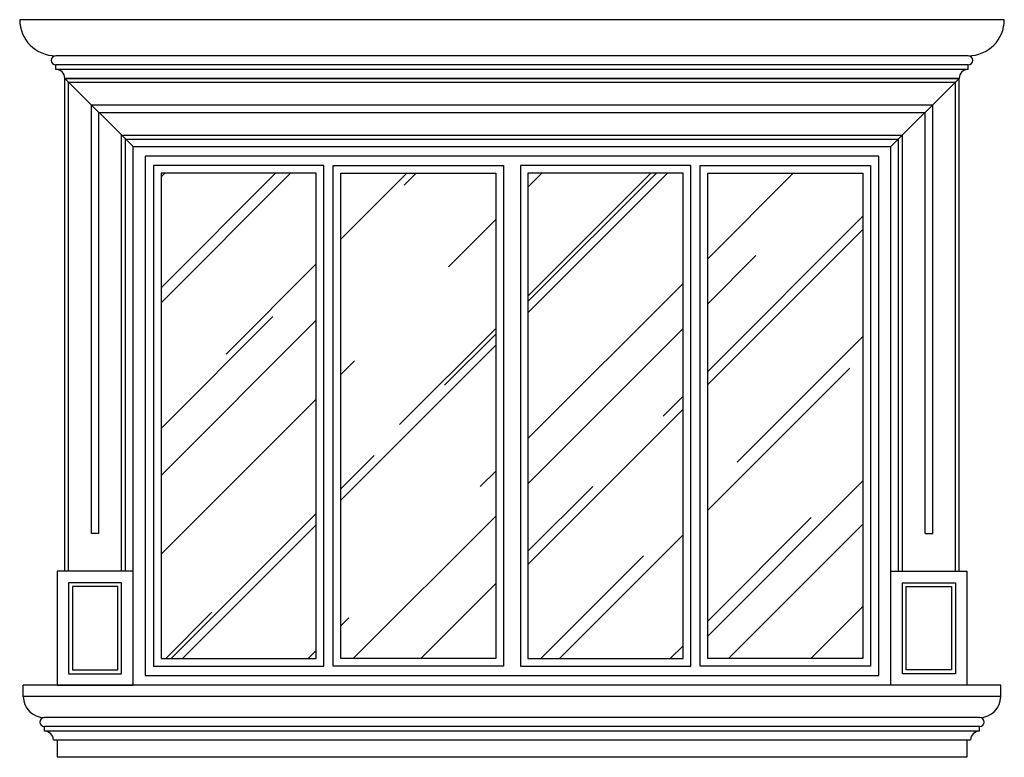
# Model space of a CAD drawing. Header units: millimetres. Extents: x 217.04 to 219.64, y 241.01 to 242.95.
import ezdxf

# ---------------------------------------------------------------- set-up
doc = ezdxf.new("R2010")
doc.units = ezdxf.units.MM
for name, color, linetype in [('ARQ', 7, 'Continuous'), ('CAN', 4, 'Continuous'), ('CANTERA', 9, 'Continuous')]:
    doc.layers.add(name, color=color, linetype=linetype)

# ---------------------------------------------------------------- blocks, each defined once
blk = doc.blocks.new('*X3')
at = {"color": 0}
for p, q in [((33.0787, 7.3401), (33.3807, 7.642)), ((33.0787, 7.3005), (33.4203, 7.642)), ((33.0787, 7.6321), (33.0887, 7.642)), ((33.553, 7.4678), (33.7272, 7.642)), ((33.7202, 7.6102), (33.7519, 7.642)), ((34.0467, 7.3181), (34.3707, 7.642)), ((34.0467, 7.3033), (34.3855, 7.642)), ((34.0467, 7.2736), (34.4152, 7.642)), ((34.0467, 7.6052), (34.0836, 7.642)), ((34.521, 7.4162), (34.7468, 7.642)), ((33.8365, 7.3949), (33.9623, 7.5207)), ((34.521, 7.1192), (34.9303, 7.5285)), ((34.521, 7.0846), (34.9303, 7.4938)), ((34.521, 7.2974), (34.6482, 7.4246)), ((33.2499, 7.1648), (33.488, 7.4028)), ((34.0467, 6.9419), (34.456, 7.3512)), ((33.0787, 6.9688), (33.3737, 7.2638)), ((33.0787, 6.8451), (33.488, 7.2543)), ((33.7078, 6.9791), (33.9623, 7.2336)), ((34.0467, 6.8231), (34.456, 7.2324)), ((33.8266, 7.0831), (33.9623, 7.2188)), ((34.5987, 6.8801), (34.9303, 7.2117)), ((33.553, 6.7798), (33.9623, 7.1891)), ((33.553, 7.1114), (33.589, 7.1474)), ((34.521, 6.7529), (34.8957, 7.1276)), ((33.0787, 6.6372), (33.488, 7.0464)), ((34.4032, 7.0014), (34.456, 7.0542)), ((34.0467, 6.6103), (34.456, 7.0196)), ((33.553, 6.8095), (33.641, 6.8975)), ((33.9206, 6.8158), (33.9623, 6.8574)), ((34.0467, 6.6449), (34.2176, 6.8158)), ((34.521, 6.4213), (34.9303, 6.8306)), ((33.1055, 6.362), (33.488, 6.7445)), ((33.5856, 6.362), (33.9623, 6.7386)), ((34.521, 6.4609), (34.7942, 6.7341)), ((33.1352, 6.362), (33.488, 6.7148)), ((34.5756, 6.362), (34.9303, 6.7167)), ((34.1301, 6.362), (34.456, 6.6879)), ((34.0806, 6.362), (34.3512, 6.6327)), ((33.7638, 6.362), (33.9623, 6.5605)), ((34.7934, 6.362), (34.9303, 6.4989)), ((33.0907, 6.362), (33.2128, 6.4842)), ((33.553, 6.4482), (33.5741, 6.4693)), ((34.4221, 6.362), (34.456, 6.3959)), ((33.4668, 6.362), (33.488, 6.3832))]:
    blk.add_line(p, q, dxfattribs=at)

msp = doc.modelspace()

# ---------------------------------------------------------------- linework, layer by layer
at = {"layer": 'CAN'}
for points in [[(219.306, 241.2212), (219.306, 242.5912), (217.37, 242.5912), (217.37, 241.2212)], [(217.8415, 241.2462), (217.8415, 242.5662), (217.3922, 242.5662), (217.3922, 241.2462)], [(217.8665, 241.2462), (217.8665, 242.5662), (218.3157, 242.5662), (218.3157, 241.2462)], [(218.8095, 241.2462), (218.8095, 242.5662), (218.3602, 242.5662), (218.3602, 241.2462)], [(218.8345, 241.2462), (218.8345, 242.5662), (219.2838, 242.5662), (219.2838, 241.2462)], [(217.8215, 241.2662), (217.8215, 242.5462), (217.4122, 242.5462), (217.4122, 241.2662)], [(217.8865, 241.2662), (217.8865, 242.5462), (218.2957, 242.5462), (218.2957, 241.2662)], [(218.7895, 241.2662), (218.7895, 242.5462), (218.3802, 242.5462), (218.3802, 241.2662)], [(218.8545, 241.2662), (218.8545, 242.5462), (219.2638, 242.5462), (219.2638, 241.2662)]]:
    msp.add_lwpolyline(points, close=True, dxfattribs=at)
at = {"layer": 'CANTERA'}
for p, q in [((219.637, 242.9509), (217.0389, 242.9509)), ((219.5418, 242.8557), (217.1342, 242.8557)), ((219.5418, 242.8319), (217.1342, 242.8319)), ((217.1342, 242.82), (217.1342, 242.8319)), ((219.5418, 242.82), (217.1342, 242.82)), ((219.5418, 242.82), (219.5418, 242.8319)), ((217.158, 241.4962), (217.158, 242.7962)), ((219.518, 242.7962), (217.158, 242.7962)), ((217.158, 242.7962), (219.518, 242.7962)), ((217.338, 242.6162), (217.158, 242.7962)), ((219.338, 242.6162), (219.518, 242.7962)), ((219.518, 241.4962), (219.518, 242.7962)), ((217.168, 241.4962), (217.168, 242.7862)), ((217.168, 242.7862), (219.508, 242.7862)), ((219.508, 241.4962), (219.508, 242.7862)), ((217.228, 241.5962), (217.228, 242.7262)), ((217.228, 242.7262), (219.448, 242.7262)), ((219.448, 241.5962), (219.448, 242.7262)), ((217.248, 241.5962), (217.248, 242.7062)), ((217.248, 242.7062), (219.428, 242.7062)), ((219.428, 241.5962), (219.428, 242.7062)), ((217.308, 241.4962), (217.308, 242.6462)), ((217.308, 242.6462), (219.368, 242.6462)), ((217.318, 241.4962), (217.318, 242.6362)), ((217.318, 242.6362), (219.358, 242.6362)), ((219.358, 241.4962), (219.358, 242.6362)), ((219.368, 241.4962), (219.368, 242.6462)), ((217.338, 241.4962), (217.338, 242.6162)), ((217.338, 242.6162), (219.338, 242.6162)), ((219.338, 241.4962), (219.338, 242.6162)), ((217.248, 241.5962), (217.228, 241.5962)), ((219.428, 241.5962), (219.448, 241.5962)), ((219.6275, 241.1962), (217.0485, 241.1962)), ((217.0485, 241.1662), (217.0485, 241.1962)), ((219.6275, 241.1662), (219.6275, 241.1962)), ((219.6275, 241.1662), (217.0485, 241.1662)), ((219.5718, 241.1104), (217.1042, 241.1104)), ((219.5718, 241.0866), (217.1042, 241.0866)), ((217.1042, 241.0747), (217.1042, 241.0866)), ((219.5718, 241.0747), (219.5718, 241.0866)), ((219.5718, 241.0747), (217.1042, 241.0747)), ((219.548, 241.0509), (217.128, 241.0509)), ((217.138, 241.0509), (217.138, 241.0057)), ((219.538, 241.0509), (219.538, 241.0057)), ((219.538, 241.0057), (217.138, 241.0057))]:
    msp.add_line(p, q, dxfattribs=at)
for points in [[(217.338, 241.1962), (217.338, 241.4962), (217.138, 241.4962), (217.138, 241.1962)], [(219.338, 241.1962), (219.338, 241.4962), (219.538, 241.4962), (219.538, 241.1962)], [(217.308, 241.2262), (217.308, 241.4662), (217.168, 241.4662), (217.168, 241.2262)], [(217.298, 241.2362), (217.298, 241.4562), (217.178, 241.4562), (217.178, 241.2362)], [(219.368, 241.2262), (219.368, 241.4662), (219.508, 241.4662), (219.508, 241.2262)], [(219.378, 241.2362), (219.378, 241.4562), (219.498, 241.4562), (219.498, 241.2362)]]:
    msp.add_lwpolyline(points, close=True, dxfattribs=at)
for centre, radius, start, end in [((217.1342, 242.9509), 0.0952, 180, 270), ((219.5418, 242.9509), 0.0952, 270, 0), ((217.1342, 242.8438), 0.0119, 90, 270), ((219.5418, 242.8438), 0.0119, 270, 90), ((217.1342, 242.7962), 0.0238, 0, 90), ((219.5418, 242.7962), 0.0238, 90, 180), ((217.1042, 241.1662), 0.0557, 180, 270), ((219.5718, 241.1662), 0.0557, 270, 0), ((217.1042, 241.0985), 0.0119, 90, 270), ((219.5718, 241.0985), 0.0119, 270, 90), ((217.1042, 241.0509), 0.0238, 0, 90), ((219.5718, 241.0509), 0.0238, 90, 180)]:
    msp.add_arc(centre, radius, start, end, dxfattribs=at)

# ---------------------------------------------------------------- block references
at = {"layer": 'ARQ'}
msp.add_blockref('*X3', (184.3335, 234.9041), dxfattribs=at)

doc.saveas('drawing.dxf')
